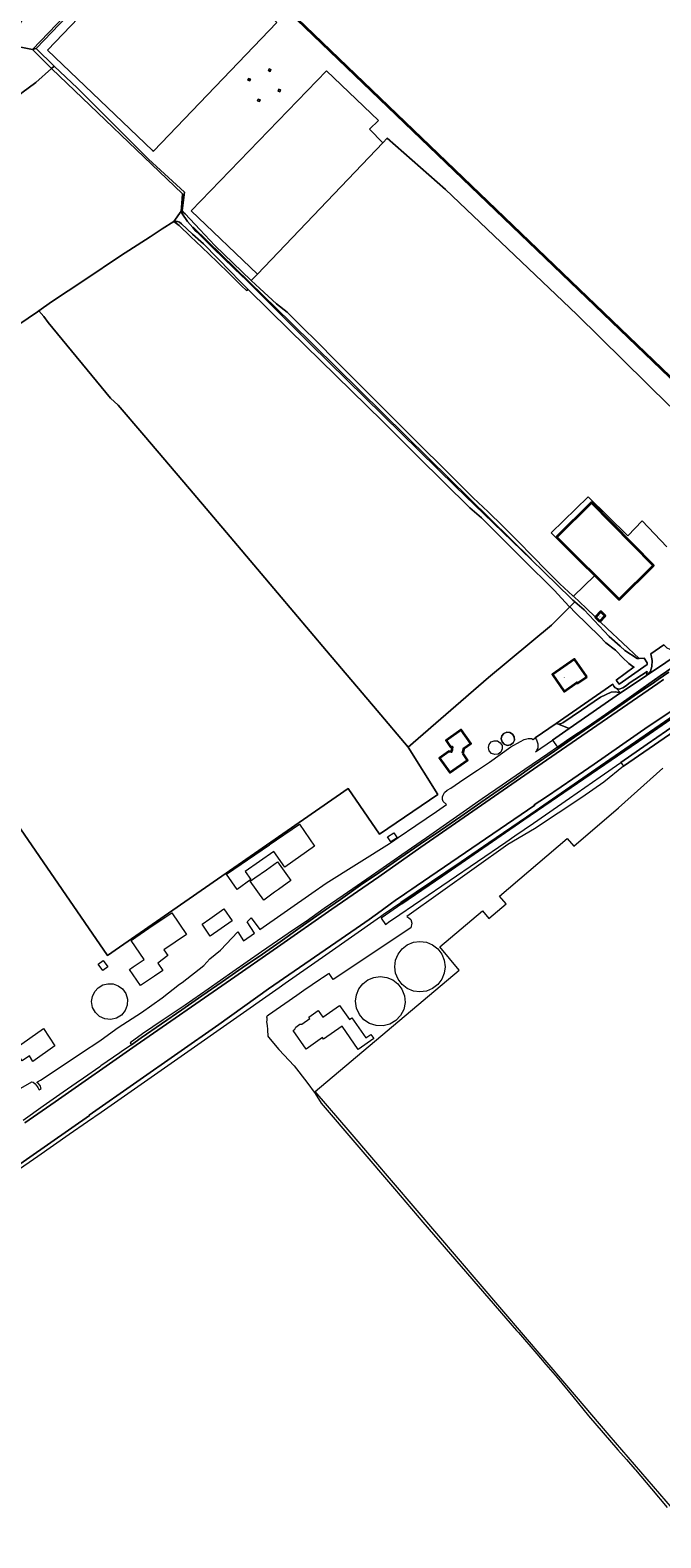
# Model space of a CAD drawing. Header units: metres. Extents: x 73718 to 76933, y 443658 to 446696.
# Tile 102 of 161: x 75997 to 76254, y 444335 to 444949. Entities that reach past the tile are written whole.
import ezdxf
from ezdxf.enums import TextEntityAlignment as Align

# ---------------------------------------------------------------- set-up
doc = ezdxf.new("R2010")
doc.units = ezdxf.units.M
for name, color, linetype, lineweight in [('B-WE-GR-BEPLANTING_CULTUUR_VASTE PLANTENVAK-GV', 90, 'Continuous', 18), ('B-WE-GR-BOUWLAND-GV', 80, 'Continuous', 13), ('B-WE-GR-GRAS-GV', 60, 'Continuous', 13), ('B-WE-KL-ET_HS_LANDELIJK HOOGSPANNINGSNET-GV', 10, 'Continuous', 18), ('B-WE-KW-KUNSTWERK_STUW-G', 170, 'Continuous', 18), ('B-WE-OG-BEBOUWING-GV', 7, 'Continuous', 35), ('B-WE-OG-BEBOUWING-T18', 10, 'Continuous', 18), ('B-WE-OG-BEBOUWING_BASSIN-GV', 7, 'Continuous', 18), ('B-WE-OG-BEBOUWING_OPSLAGTANK-GV', 7, 'Continuous', 18), ('B-WE-OG-TERREIN_ERF-GV', 7, 'Continuous', 18), ('B-WE-OG-TERREIN_OEVER-GV', 7, 'Continuous', 18), ('B-WE-OG-WATER_SLOOT-GV', 120, 'Continuous', 18), ('B-WE-OG-WEG-GV', 7, 'Continuous', 18), ('B-WE-VH-GESLOTENVERHARDING_ASFALT-GV', 10, 'Continuous', 18)]:
    doc.layers.add(name, color=color, linetype=linetype, lineweight=lineweight)
doc.styles.add('NLCS-ISO-M200-T18', font='NLCS-ISO.ttf', dxfattribs={"height": 0.36})

msp = doc.modelspace()

# ---------------------------------------------------------------- linework, layer by layer
at = {"layer": 'B-WE-GR-BEPLANTING_CULTUUR_VASTE PLANTENVAK-GV', "flags": 128}
msp.add_lwpolyline([(76235.492, 444680.791), (76235.133, 444680.973), (76234.581, 444681.64), (76234.211, 444682.467), (76211.158, 444666.407), (76212.009, 444666.17), (76213.077, 444666.39), (76213.764, 444666.613), (76221.433, 444671.776), (76229.127, 444677.066), (76233.543, 444679.184), (76235.27, 444679.347), (76237.299, 444678.873)], close=True, dxfattribs=at)
at = {"layer": 'B-WE-GR-BOUWLAND-GV', "flags": 128}
msp.add_lwpolyline([(76216.592, 444713.88), (76216.409, 444714.066), (76210.323, 444720.663), (76197.691, 444733.118), (76180.74, 444750.12), (76175.956, 444754.151), (76154.755, 444775.134), (76140.356, 444789.435), (76102.514, 444826.498), (76085.772, 444843.026), (76085.031, 444842.684), (76083.051, 444844.544), (76078.083, 444849.411), (76073.065, 444854.327), (76066.84, 444860.31), (76062.255, 444864.654), (76057.623, 444869.042), (76055.515, 444870.68), (76050.773, 444867.696), (76045.882, 444864.517), (76033.781, 444856.802), (76019.175, 444847.021), (76005.646, 444838.06), (76000.465, 444834.294), (76002.596, 444832.007), (76004.369, 444829.576), (76029.701, 444798.767), (76032.833, 444795.933), (76043.214, 444783.801), (76061.837, 444761.893), (76079.831, 444740.678), (76097.675, 444719.564), (76117.655, 444695.994), (76138.187, 444671.758), (76150.879, 444656.813), (76183.611, 444685.188), (76209.17, 444706.408)], close=True, dxfattribs=at)
at = {"layer": 'B-WE-GR-GRAS-GV', "flags": 128}
for points in [[(76257.326, 444795.5), (76219.464, 444832.913), (76166.005, 444883.726), (76142.268, 444904.67), (76140.473, 444902.787), (76089.49, 444849.313), (76086.955, 444846.735), (76090.408, 444843.412), (76097.199, 444837.146), (76101.646, 444833.791), (76107.306, 444828.091), (76114.144, 444821.313), (76121.05, 444814.467), (76127.566, 444807.911), (76134.148, 444801.288), (76137.139, 444798.283), (76144.194, 444791.196), (76151.248, 444784.108), (76157.362, 444778.094), (76163.538, 444772.02), (76170.416, 444765.202), (76177.363, 444758.316), (76183.376, 444752.565), (76189.45, 444746.755), (76195.464, 444740.601), (76201.538, 444734.384), (76207.028, 444728.874), (76212.574, 444723.308), (76217.924, 444718.361), (76218.095, 444718.202), (76226.64, 444726.46), (76209.03, 444743.97), (76224.06, 444758.61), (76240.23, 444742.83), (76246.148, 444748.943), (76256.202, 444738.36)], [(75896.193, 444764.37), (76028.448, 444572.035), (76126.361, 444639.932), (76139.233, 444621.384), (76162.924, 444637.528), (76150.879, 444656.813), (76138.187, 444671.758), (76117.655, 444695.994), (76097.675, 444719.564), (76079.831, 444740.678), (76061.837, 444761.893), (76043.214, 444783.801), (76032.833, 444795.933), (76029.701, 444798.767), (76004.369, 444829.576), (76002.596, 444832.007), (76000.465, 444834.294), (76000, 444833.98), (75977.4, 444818.721)]]:
    msp.add_lwpolyline(points, dxfattribs=at)
at = {"layer": 'B-WE-KL-ET_HS_LANDELIJK HOOGSPANNINGSNET-GV', "flags": 128}
for points in [[(76095.009, 444932.526), (76094.243, 444932.829), (76093.97, 444932.141), (76094.736, 444931.838)], [(76085.933, 444928.956), (76085.63, 444928.19), (76086.317, 444927.918), (76086.621, 444928.684)], [(76090.587, 444920.236), (76089.821, 444920.539), (76089.549, 444919.851), (76090.315, 444919.548)], [(76098.226, 444924.548), (76097.923, 444923.782), (76098.611, 444923.51), (76098.914, 444924.276)]]:
    msp.add_lwpolyline(points, close=True, dxfattribs=at)
at = {"layer": 'B-WE-KW-KUNSTWERK_STUW-G', "flags": 128}
msp.add_lwpolyline([(76216.592, 444713.88), (76218.655, 444715.91)], dxfattribs=at)
at = {"layer": 'B-WE-OG-BEBOUWING-GV', "flags": 128}
for points in [[(76335.905, 444774.691), (76321.995, 444788.039), (76335.646, 444802.265), (76349.556, 444788.917), (76370.156, 444810.385), (76363.236, 444817.026), (76394.453, 444849.625), (76397.771, 444853.086), (76390.686, 444859.877), (76387.374, 444856.434), (76152.331, 445082.506), (76065.097, 444992.21), (76314.614, 444752.503)], [(76211.221, 444742.264), (76236.687, 444716.82), (76250.767, 444730.756), (76225.443, 444756.341)], [(76228.826, 444707.968), (76231.022, 444710.243), (76229.222, 444711.98), (76227.041, 444709.72)], [(76223.609, 444685.431), (76218.612, 444692.594), (76209.631, 444686.328), (76214.404, 444679.486), (76219.557, 444683.08), (76219.78, 444682.76)], [(76173.076, 444654.263), (76173.66, 444656.314), (76176.368, 444658.228), (76172.458, 444663.76), (76166.309, 444659.413), (76167.949, 444657.093), (76168.798, 444656.968), (76168.481, 444654.814), (76167.349, 444654.98), (76163.585, 444652.32), (76167.767, 444646.403), (76175.012, 444651.524)]]:
    msp.add_lwpolyline(points, close=True, dxfattribs=at)
at = {"layer": 'B-WE-OG-BEBOUWING_BASSIN-GV', "flags": 128}
for points in [[(76047.146, 444899.293), (76097.4, 444951.783), (76054.357, 444993.118), (76004.078, 444940.419), (76046.805, 444899.619)], [(76062.527, 444875.02), (76089.49, 444849.313), (76140.473, 444902.787), (76135.099, 444908.314), (76138.779, 444911.892), (76117.615, 444932.047)]]:
    msp.add_lwpolyline(points, close=True, dxfattribs=at)
at = {"layer": 'B-WE-OG-BEBOUWING_OPSLAGTANK-GV', "flags": 128}
msp.add_lwpolyline([(76192.47, 444657.703), (76193.524, 444658.485), (76194.085, 444659.671), (76194.021, 444660.981), (76193.346, 444662.107), (76192.272, 444662.765), (76191.015, 444662.864), (76189.85, 444662.382), (76189.032, 444661.423), (76188.737, 444660.197), (76189.056, 444658.925), (76189.937, 444657.953), (76191.173, 444657.511)], close=True, dxfattribs=at)
at = {"layer": 'B-WE-OG-TERREIN_ERF-GV', "flags": 128}
for points in [[(76047.146, 444899.293), (76046.805, 444899.619), (76004.078, 444940.419), (76054.357, 444993.118), (76097.4, 444951.783)], [(76095.009, 444932.526), (76094.736, 444931.838), (76093.97, 444932.141), (76094.243, 444932.829)], [(76085.933, 444928.956), (76086.621, 444928.684), (76086.317, 444927.918), (76085.63, 444928.19)], [(76090.587, 444920.236), (76090.315, 444919.548), (76089.549, 444919.851), (76089.821, 444920.539)], [(76098.226, 444924.548), (76098.914, 444924.276), (76098.611, 444923.51), (76097.923, 444923.782)], [(76225.443, 444756.341), (76250.767, 444730.756), (76236.687, 444716.82), (76211.221, 444742.264)], [(76223.609, 444685.431), (76219.78, 444682.76), (76219.557, 444683.08), (76214.404, 444679.486), (76209.631, 444686.328), (76218.612, 444692.594)], [(76176.368, 444658.228), (76173.66, 444656.314), (76173.076, 444654.263), (76175.012, 444651.524), (76167.767, 444646.403), (76163.585, 444652.32), (76167.349, 444654.98), (76168.481, 444654.814), (76168.798, 444656.968), (76167.949, 444657.093), (76166.309, 444659.413), (76172.458, 444663.76)], [(76189.032, 444661.423), (76189.85, 444662.382), (76191.015, 444662.864), (76192.272, 444662.765), (76193.346, 444662.107), (76194.021, 444660.981), (76194.085, 444659.671), (76193.524, 444658.485), (76192.47, 444657.703), (76191.173, 444657.511), (76189.937, 444657.953), (76189.056, 444658.925), (76188.737, 444660.197)], [(76183.527, 444656.596), (76183.835, 444657.881), (76184.694, 444658.887), (76185.916, 444659.393), (76187.234, 444659.289), (76188.361, 444658.598), (76189.069, 444657.418), (76189.136, 444656.043), (76188.548, 444654.799), (76187.443, 444653.979), (76186.081, 444653.777), (76184.785, 444654.241), (76183.861, 444655.261)], [(76094.381, 444616.965), (76094.301, 444617.079), (76106.586, 444625.471), (76112.739, 444616.459), (76100.701, 444607.958), (76096.203, 444614.299), (76084.524, 444606.2), (76086.773, 444602.957), (76081.195, 444598.894), (76076.951, 444605.053)], [(76146.315, 444619.852), (76143.801, 444618.215), (76142.437, 444620.31), (76144.951, 444621.947)], [(76096.432, 444597.691), (76092.027, 444594.558), (76086.571, 444602.228), (76088.473, 444603.581), (76093.149, 444606.907), (76097.649, 444610.108), (76103.105, 444602.438), (76098.057, 444598.847)], [(76051.407, 444574.244), (76052.983, 444571.91), (76048.878, 444568.881), (76050.928, 444565.891), (76047.522, 444563.555), (76041.918, 444559.712), (76037.42, 444566.271), (76038.914, 444567.295), (76043.037, 444570.123), (76043.364, 444570.347), (76038.082, 444578.049), (76040.002, 444579.489), (76045.335, 444583.1), (76054.64, 444589.401), (76060.66, 444580.51)], [(76070.099, 444586.956), (76075.806, 444590.92), (76079.266, 444586.08), (76070.248, 444579.868), (76066.958, 444584.774)], [(76165.568, 444570.081), (76165.918, 444567.421), (76165.568, 444564.762), (76164.541, 444562.283), (76162.908, 444560.154), (76160.779, 444558.521), (76158.301, 444557.494), (76155.641, 444557.144), (76152.981, 444557.494), (76150.502, 444558.521), (76148.374, 444560.154), (76146.74, 444562.283), (76145.714, 444564.762), (76145.364, 444567.422), (76145.714, 444570.081), (76146.74, 444572.56), (76148.374, 444574.688), (76150.502, 444576.322), (76152.981, 444577.348), (76155.641, 444577.698), (76158.3, 444577.348), (76160.779, 444576.322), (76162.907, 444574.689), (76164.541, 444572.56)], [(76026.495, 444565.835), (76024.668, 444568.462), (76026.723, 444569.92), (76028.55, 444567.293)], [(76144.55, 444562.066), (76146.635, 444560.466), (76148.328, 444558.216), (76149.333, 444555.586), (76149.569, 444552.78), (76149.02, 444550.019), (76147.728, 444547.517), (76145.794, 444545.472), (76143.369, 444544.041), (76140.642, 444543.338), (76137.828, 444543.417), (76135.146, 444544.272), (76132.805, 444545.836), (76130.988, 444547.987), (76129.838, 444550.557), (76129.445, 444553.344), (76129.788, 444555.951), (76130.794, 444558.38), (76132.394, 444560.465), (76134.48, 444562.066), (76136.908, 444563.072), (76139.515, 444563.415), (76142.121, 444563.072)], [(76027.432, 444546.133), (76025.258, 444547.119), (76023.515, 444548.752), (76022.389, 444550.858), (76022.001, 444553.213), (76022.316, 444555.341), (76023.236, 444557.285), (76024.68, 444558.879), (76026.525, 444559.984), (76028.612, 444560.507), (76030.76, 444560.401), (76032.785, 444559.677), (76034.513, 444558.396), (76035.903, 444556.455), (76036.596, 444554.169), (76036.518, 444551.783), (76035.677, 444549.548), (76034.162, 444547.702), (76032.134, 444546.441), (76029.809, 444545.899)], [(76123.925, 444543.182), (76116.408, 444537.88), (76115.919, 444538.573), (76109.285, 444533.892), (76103.976, 444541.468), (76104.778, 444542.03), (76105.057, 444542.836), (76106.76, 444544.029), (76107.612, 444544.016), (76110.822, 444546.266), (76110.38, 444546.896), (76114.204, 444549.577), (76116.121, 444546.842), (76122.91, 444551.6), (76126.927, 444545.867), (76127.91, 444546.556), (76133.615, 444538.416), (76135.662, 444539.851), (76136.827, 444538.189), (76130.522, 444533.769)], [(75996.643, 444531.167), (75993.786, 444529.145), (75990.494, 444533.798), (75991.239, 444534.325), (76002.369, 444542.201), (76007.042, 444535.249), (75998.115, 444528.857)]]:
    msp.add_lwpolyline(points, close=True, dxfattribs=at)
for points in [[(76314.614, 444752.503), (76065.097, 444992.21)], [(76040.702, 444984.275), (75999.395, 444941.178), (76006.725, 444933.997), (76016.204, 444924.973), (76045.199, 444896.095), (76059.804, 444882.601), (76058.852, 444875.061), (76059.33, 444874.375), (76060.048, 444873.852), (76066.062, 444867.457), (76072.136, 444860.997), (76075.998, 444857.281), (76083.203, 444850.346), (76086.955, 444846.735), (76089.49, 444849.313), (76062.527, 444875.02), (76117.615, 444932.047), (76138.779, 444911.892), (76135.099, 444908.314), (76140.473, 444902.787), (76142.268, 444904.67), (76166.005, 444883.726), (76219.464, 444832.913), (76257.326, 444795.5)], [(76256.202, 444738.36), (76246.148, 444748.943), (76240.23, 444742.83), (76224.06, 444758.61), (76209.03, 444743.97), (76226.64, 444726.46), (76218.095, 444718.202), (76223.327, 444713.363), (76227.041, 444709.72), (76229.222, 444711.98), (76231.022, 444710.243), (76228.826, 444707.968), (76231.816, 444705.035), (76238.191, 444699.103), (76244.898, 444692.862), (76246.938, 444692.927), (76248.137, 444691.077), (76248.087, 444690.358), (76236.806, 444682.45), (76235.547, 444684.064), (76242.82, 444689.405), (76242.37, 444689.57), (76240.69, 444690.83), (76238.15, 444693.33), (76235.53, 444695.99), (76235.231, 444696.293), (76231.378, 444699.298), (76228.695, 444701.91), (76218.874, 444711.56), (76216.592, 444713.88), (76209.17, 444706.408), (76183.611, 444685.188), (76150.879, 444656.813), (76162.924, 444637.528), (76139.233, 444621.384), (76126.361, 444639.932), (76028.448, 444572.035), (75896.193, 444764.37)], [(75992.229, 444517.399), (75997.635, 444520.56), (75998.23, 444520.469), (75998.963, 444519.736), (75999.807, 444518.655), (76000.108, 444518.27), (76000.658, 444517.308), (76001.395, 444517.681), (76001.062, 444519.058), (76000.095, 444520.094), (76000, 444520.143), (75999.681, 444520.306), (75999.663, 444520.315), (76000, 444520.526), (76001.197, 444521.277), (76013.604, 444529.445), (76018.705, 444532.895), (76024.562, 444536.762), (76025.893, 444537.712), (76032.805, 444542.647), (76042.252, 444548.817), (76050.688, 444554.71), (76057.748, 444560.341), (76058.87, 444560.941), (76067.702, 444567.924), (76070.117, 444570.589), (76074.414, 444574.174), (76081.452, 444581.57), (76083.846, 444577.92), (76088.245, 444580.999), (76085.302, 444585.649), (76086.979, 444587.256), (76090.417, 444582.496), (76111.607, 444597.28), (76117.53, 444601.412), (76143.265, 444617.553), (76144.128, 444618.094), (76146.711, 444619.983), (76146.715, 444619.978), (76153.966, 444624.885), (76162.351, 444630.626), (76166.458, 444633.426), (76165.131, 444634.683), (76164.802, 444635.531), (76164.773, 444636.177), (76164.756, 444636.556), (76165.059, 444637.274), (76165.635, 444638.282), (76166.787, 444639.29), (76168.155, 444640.082), (76173.563, 444643.699), (76179.025, 444647.353), (76183.921, 444650.665), (76188.29, 444653.745), (76192.704, 444656.856), (76196.519, 444659.016), (76198.103, 444659.88), (76199.759, 444660.312), (76201.055, 444660.24), (76201.765, 444659.835), (76202.48, 444660.505), (76211.158, 444666.407), (76234.211, 444682.467), (76234.581, 444681.64), (76235.133, 444680.973), (76235.492, 444680.791), (76235.842, 444680.613), (76236.702, 444680.351), (76238.258, 444680.945), (76239.74, 444681.898), (76240.865, 444682.777), (76248.149, 444687.587), (76247.913, 444685.975), (76249.545, 444687.639), (76250.048, 444689.63), (76250.105, 444692.001), (76249.685, 444694.742), (76254.864, 444698.404)], [(76265.474, 444667.663), (76238.561, 444649.098), (76230.559, 444642.541), (76221.523, 444636.305), (76202.312, 444623.525), (76191.354, 444617.163), (76150.321, 444587.899), (76151.143, 444587.294), (76151.965, 444586.688), (76152.397, 444585.132), (76151.965, 444583.229), (76120.363, 444562.194), (76119.81, 444562.986), (76118.625, 444564.682), (76117.907, 444564.189), (76117.81, 444564.123), (76115.969, 444562.86), (76115.14, 444562.291), (76108.41, 444557.674), (76105.499, 444555.677), (76094.051, 444547.683), (76093.432, 444547.25), (76093.142, 444547.05), (76093.28, 444546.635), (76093.255, 444545.639), (76093.16, 444544.91), (76093.47, 444543.494), (76093.559, 444541.901), (76093.603, 444540.883), (76093.691, 444539.998), (76093.736, 444539.202), (76094.001, 444538.671), (76098.249, 444533.671), (76104.392, 444527.051), (76109.664, 444520.353), (76113.014, 444515.842), (76115.497, 444511.879), (76145.236, 444477.039), (76156.836, 444463.488), (76194.999, 444419.305), (76195.697, 444418.478), (76203.168, 444409.79), (76206.935, 444405.514), (76210.74, 444401.195), (76211.563, 444400.185), (76217.877, 444392.43), (76224.191, 444384.676), (76230.178, 444377.75), (76236.226, 444370.753), (76239.67, 444366.84), (76243.148, 444362.887), (76243.406, 444362.582), (76249.866, 444354.95), (76256.327, 444347.317)], [(76268.753, 444334.947), (76232.629, 444376.754), (76215.487, 444396.944), (76127.187, 444500), (76112.961, 444516.603), (76171.604, 444566.049), (76163.675, 444575.453), (76181.082, 444590.132), (76183.644, 444587.093), (76190.703, 444593.045), (76188.071, 444596.166), (76215.505, 444619.637), (76218.236, 444616.445), (76236.48, 444632.054), (76254.471, 444648.194)]]:
    msp.add_lwpolyline(points, dxfattribs=at)
at = {"layer": 'B-WE-OG-TERREIN_OEVER-GV', "flags": 128}
for points in [[(75997.888, 444940.729), (75999.395, 444941.178), (76040.702, 444984.275), (76059.572, 445003.855), (76059.878, 445003.575), (76065.224, 444998.671), (76066.571, 445000.178), (76090.243, 445025.011), (76089.631, 445025.594), (76065.172, 444999.866), (76059.666, 445005.171), (76040.092, 444984.86)], [(76005.722, 444932.939), (76006.725, 444933.997), (75999.395, 444941.178), (75997.888, 444940.729)], [(76059.33, 444874.375), (76058.852, 444875.061), (76059.804, 444882.601), (76045.199, 444896.095), (76016.204, 444924.973), (76006.725, 444933.997), (76005.722, 444932.939), (76058.932, 444882.033), (76058.757, 444878.086), (76058.499, 444874.98)], [(76085.772, 444843.026), (76084.22, 444844.558), (76081.908, 444846.788), (76078.735, 444850.046), (76067.512, 444861.568), (76066.39, 444862.538), (76063.087, 444865.563), (76058.53, 444869.738), (76057.774, 444870.431), (76057.014, 444870.716), (76056.329, 444870.749), (76055.515, 444870.68), (76057.623, 444869.042), (76062.255, 444864.654), (76066.84, 444860.31), (76073.065, 444854.327), (76078.083, 444849.411), (76083.051, 444844.544), (76085.031, 444842.684)], [(76228.826, 444707.968), (76227.041, 444709.72), (76223.327, 444713.363), (76218.095, 444718.202), (76217.924, 444718.361), (76212.574, 444723.308), (76207.028, 444728.874), (76201.538, 444734.384), (76195.464, 444740.601), (76189.45, 444746.755), (76183.376, 444752.565), (76177.363, 444758.316), (76170.416, 444765.202), (76163.538, 444772.02), (76157.362, 444778.094), (76151.248, 444784.108), (76144.194, 444791.196), (76137.139, 444798.283), (76134.148, 444801.288), (76127.566, 444807.911), (76121.05, 444814.467), (76114.144, 444821.313), (76107.306, 444828.091), (76101.646, 444833.791), (76097.199, 444837.146), (76090.408, 444843.412), (76086.955, 444846.735), (76083.203, 444850.346), (76075.998, 444857.281), (76072.136, 444860.997), (76066.062, 444867.457), (76060.048, 444873.852), (76059.33, 444874.375), (76058.499, 444874.98), (76058.649, 444874.112), (76061.042, 444870.744), (76063.127, 444868.335), (76063.449, 444868.247), (76103.035, 444829.547), (76159.098, 444774.385), (76200.945, 444733.315), (76200.936, 444733.087), (76206.163, 444727.987), (76217, 444717.414), (76217.893, 444716.542), (76218.497, 444716.041), (76218.655, 444715.91), (76222.529, 444712.701), (76226.604, 444708.337), (76232.721, 444701.786), (76237.093, 444697.874), (76239.08, 444696.097), (76244.113, 444692.837), (76244.898, 444692.862), (76238.191, 444699.103), (76231.816, 444705.035)]]:
    msp.add_lwpolyline(points, close=True, dxfattribs=at)
for points in [[(76256.902, 444687.237), (76252.589, 444684.281), (76251.118, 444683.273), (76242.878, 444677.607), (76234.639, 444671.94), (76226.776, 444666.533), (76218.573, 444660.813), (76210.37, 444655.094), (76202.168, 444649.374), (76193.965, 444643.654), (76185.762, 444637.935), (76180.462, 444634.239), (76172.22, 444628.576), (76163.978, 444622.914), (76155.736, 444617.251), (76147.493, 444611.588), (76139.251, 444605.925), (76131.429, 444600.551), (76123.241, 444594.811), (76115.052, 444589.07), (76106.864, 444583.33), (76098.676, 444577.589), (76091.532, 444572.581), (76083.312, 444566.886), (76075.092, 444561.192), (76066.872, 444555.497), (76058.651, 444549.802), (76050.431, 444544.108), (76042.211, 444538.413), (76038.253, 444535.671), (76033.991, 444532.719), (76033.462, 444532.352), (76025.771, 444527.024), (76025.312, 444526.706), (76018.634, 444522.08), (76015.676, 444520.005), (76010.448, 444516.337), (76002.261, 444510.594), (75994.074, 444504.851)], [(76273.246, 444681.63), (76248.536, 444665.126), (76226.549, 444649.912), (76217.887, 444643.893), (76213.135, 444640.608), (76206.762, 444636.343), (76202.199, 444633.274), (76202.374, 444633.22), (76154.109, 444600.16), (76152.316, 444598.937), (76150.302, 444597.563), (76148.364, 444596.242), (76148.186, 444596.121), (76145.589, 444594.35), (76144.027, 444593.21), (76139.856, 444590.165), (76135.039, 444586.65), (76129.722, 444583.002), (76094.051, 444558.38), (76073.719, 444543.938), (76040.458, 444520.493), (76021.043, 444506.959), (76021.123, 444506.914), (75922.459, 444438.11)], [(75994.869, 444503.8), (76007.219, 444512.45), (76040.119, 444535.41), (76078.579, 444562.08), (76097.619, 444575.36), (76119.799, 444590.87), (76138.959, 444603.94), (76156.029, 444616.04), (76184.179, 444635.6), (76207.119, 444651.44), (76252.449, 444682.72), (76254.723, 444684.281)], [(75990.911, 444483.978), (76000.127, 444490.36), (76012.89, 444499.199), (76020.363, 444504.376), (76025.938, 444508.237), (76042.102, 444519.549), (76059.782, 444531.929), (76098.283, 444558.888), (76100.84, 444560.679), (76117.393, 444572.281), (76139.56, 444587.818), (76140.723, 444588.633), (76147.881, 444593.539), (76172.355, 444610.117), (76183.71, 444617.794), (76199.008, 444628.328), (76228.998, 444649.077), (76263.473, 444672.762)]]:
    msp.add_lwpolyline(points, dxfattribs=at)
at = {"layer": 'B-WE-OG-WATER_SLOOT-GV', "flags": 128}
for points in [[(75993.558, 444952.546), (75989.835, 444946.6), (75988.955, 444945.696), (75987.971, 444945.103), (75986.881, 444943.108), (75987.632, 444942.744), (75997.888, 444940.729), (76040.092, 444984.86)], [(75977.4, 444818.721), (76000, 444833.98), (76000.465, 444834.294), (76005.646, 444838.06), (76019.175, 444847.021), (76033.781, 444856.802), (76045.882, 444864.517), (76050.773, 444867.696), (76055.515, 444870.68), (76058.499, 444874.98), (76058.757, 444878.086), (76058.932, 444882.033), (76005.722, 444932.939), (75999.33, 444927.305), (75993.645, 444923.124)], [(75922.459, 444438.11), (76021.123, 444506.914), (76021.043, 444506.959), (76040.458, 444520.493), (76073.719, 444543.938), (76094.051, 444558.38), (76129.722, 444583.002), (76135.039, 444586.65), (76139.856, 444590.165), (76144.027, 444593.21), (76145.589, 444594.35), (76148.186, 444596.121), (76148.364, 444596.242), (76150.302, 444597.563), (76152.316, 444598.937), (76154.109, 444600.16), (76202.374, 444633.22), (76202.199, 444633.274), (76206.762, 444636.343), (76213.135, 444640.608), (76217.887, 444643.893), (76226.549, 444649.912), (76248.536, 444665.126), (76273.246, 444681.63)], [(76254.723, 444684.281), (76252.449, 444682.72), (76207.119, 444651.44), (76184.179, 444635.6), (76156.029, 444616.04), (76138.959, 444603.94), (76119.799, 444590.87), (76097.619, 444575.36), (76078.579, 444562.08), (76040.119, 444535.41), (76007.219, 444512.45), (75994.869, 444503.8)]]:
    msp.add_lwpolyline(points, dxfattribs=at)
for points in [[(75992.715, 444922.458), (75993.645, 444923.124), (75999.33, 444927.305), (76005.722, 444932.939), (75997.888, 444940.729), (75987.632, 444942.744), (75986.881, 444943.108), (75983.921, 444936.525), (75983.849, 444933.009), (75985.386, 444930.232)], [(76200.936, 444733.087), (76170.116, 444762.817), (76111.148, 444820.838), (76085.242, 444846.584), (76082.282, 444849.367), (76080.398, 444851.138), (76075.103, 444856.376), (76072.059, 444859.388), (76064.96, 444866.331), (76064.318, 444866.959), (76063.127, 444868.335), (76061.042, 444870.744), (76058.649, 444874.112), (76058.499, 444874.98), (76055.515, 444870.68), (76056.329, 444870.749), (76057.014, 444870.716), (76057.774, 444870.431), (76058.53, 444869.738), (76063.087, 444865.563), (76066.39, 444862.538), (76067.512, 444861.568), (76078.735, 444850.046), (76081.908, 444846.788), (76084.22, 444844.558), (76085.772, 444843.026), (76102.514, 444826.498), (76140.356, 444789.435), (76154.755, 444775.134), (76175.956, 444754.151), (76180.74, 444750.12), (76197.691, 444733.118), (76210.323, 444720.663), (76216.409, 444714.066), (76216.592, 444713.88), (76218.655, 444715.91), (76218.497, 444716.041), (76217.893, 444716.542), (76217, 444717.414), (76206.163, 444727.987)], [(76200.936, 444733.087), (76200.945, 444733.315), (76159.098, 444774.385), (76103.035, 444829.547), (76063.449, 444868.247), (76063.127, 444868.335), (76064.318, 444866.959), (76064.96, 444866.331), (76072.059, 444859.388), (76075.103, 444856.376), (76080.398, 444851.138), (76082.282, 444849.367), (76085.242, 444846.584), (76111.148, 444820.838), (76170.116, 444762.817)], [(76218.655, 444715.91), (76216.592, 444713.88), (76218.874, 444711.56), (76228.695, 444701.91), (76231.378, 444699.298), (76235.231, 444696.293), (76235.53, 444695.99), (76238.15, 444693.33), (76240.69, 444690.83), (76242.37, 444689.57), (76242.82, 444689.405), (76235.547, 444684.064), (76236.806, 444682.45), (76248.087, 444690.358), (76248.137, 444691.077), (76246.938, 444692.927), (76244.898, 444692.862), (76244.113, 444692.837), (76239.08, 444696.097), (76237.093, 444697.874), (76232.721, 444701.786), (76226.604, 444708.337), (76222.529, 444712.701)]]:
    msp.add_lwpolyline(points, close=True, dxfattribs=at)
at = {"layer": 'B-WE-OG-WEG-GV', "flags": 128}
msp.add_lwpolyline([(76268.539, 444696.074), (76253.453, 444685.744), (76246.47, 444680.875), (76239.887, 444676.228), (76231.112, 444670.081), (76223.702, 444664.941), (76216.707, 444660.288), (76211.575, 444656.723), (76207.672, 444654.012), (76198.398, 444647.673), (76189.091, 444641.251), (76180.99, 444635.713), (76171.883, 444629.34), (76158.282, 444619.912), (76148.263, 444612.993), (76135.783, 444604.288), (76124.385, 444596.445), (76116.687, 444591.076), (76109.369, 444585.871), (76104.218, 444582.406), (76091.152, 444573.427), (76079.49, 444565.325), (76069.392, 444558.304), (76060.046, 444551.716), (76051.1, 444545.802), (76042.732, 444540.027), (76037.627, 444536.445), (76038.253, 444535.671), (76042.211, 444538.413), (76050.431, 444544.108), (76058.651, 444549.802), (76066.872, 444555.497), (76075.092, 444561.192), (76083.312, 444566.886), (76091.532, 444572.581), (76098.676, 444577.589), (76106.864, 444583.33), (76115.052, 444589.07), (76123.241, 444594.811), (76131.429, 444600.551), (76139.251, 444605.925), (76147.493, 444611.588), (76155.736, 444617.251), (76163.978, 444622.914), (76172.22, 444628.576), (76180.462, 444634.239), (76185.762, 444637.935), (76193.965, 444643.654), (76202.168, 444649.374), (76210.37, 444655.094), (76218.573, 444660.813), (76226.776, 444666.533), (76234.639, 444671.94), (76242.878, 444677.607), (76251.118, 444683.273), (76252.589, 444684.281), (76256.902, 444687.237)], dxfattribs=at)
for points in [[(76148.248, 444593.011), (76164.912, 444604.453), (76197.977, 444627.218), (76247.199, 444660.878), (76273.608, 444679.114), (76291.259, 444691.327), (76291.009, 444691.69), (76274.73, 444680.386), (76263.473, 444672.762), (76228.998, 444649.077), (76199.008, 444628.328), (76183.71, 444617.794), (76172.355, 444610.117), (76147.881, 444593.539)], [(76235.492, 444680.791), (76237.299, 444678.873), (76243.612, 444683.134), (76247.913, 444685.975), (76248.149, 444687.587), (76240.865, 444682.777), (76239.74, 444681.898), (76238.258, 444680.945), (76236.702, 444680.351), (76235.842, 444680.613)]]:
    msp.add_lwpolyline(points, close=True, dxfattribs=at)
at = {"layer": 'B-WE-VH-GESLOTENVERHARDING_ASFALT-GV', "flags": 128}
for points in [[(76247.913, 444685.975), (76263.584, 444696.54), (76261.858, 444696.277), (76259.675, 444696.186), (76258.872, 444696.301), (76257.436, 444696.506), (76256.324, 444697.043), (76254.864, 444698.404), (76249.685, 444694.742), (76250.105, 444692.001), (76250.048, 444689.63), (76249.545, 444687.639)], [(76212.009, 444666.17), (76216.337, 444664.33), (76237.299, 444678.873), (76235.27, 444679.347), (76233.543, 444679.184), (76229.127, 444677.066), (76221.433, 444671.776), (76213.764, 444666.613), (76213.077, 444666.39)], [(76265.474, 444667.663), (76265.562, 444668.548), (76266.188, 444669.366), (76267.327, 444670.854), (76267.878, 444671.575), (76263.923, 444668.861), (76248.157, 444658.025), (76237.439, 444650.566), (76238.561, 444649.098)], [(76203.603, 444658.168), (76203.669, 444657.204), (76203.586, 444656.365), (76203.275, 444655.784), (76203.067, 444655.254), (76202.621, 444654.814), (76209.558, 444659.627), (76216.337, 444664.33), (76212.009, 444666.17), (76211.158, 444666.407), (76202.48, 444660.505), (76203.04, 444659.785)]]:
    msp.add_lwpolyline(points, close=True, dxfattribs=at)
for points in [[(76263.584, 444696.54), (76247.913, 444685.975), (76243.612, 444683.134), (76237.299, 444678.873), (76216.337, 444664.33), (76209.558, 444659.627), (76211.575, 444656.723), (76216.707, 444660.288), (76223.702, 444664.941), (76231.112, 444670.081), (76239.887, 444676.228), (76246.47, 444680.875), (76253.453, 444685.744), (76268.539, 444696.074)], [(76273.608, 444679.114), (76247.199, 444660.878), (76197.977, 444627.218), (76164.912, 444604.453), (76148.248, 444593.011), (76139.822, 444587.139), (76141.609, 444584.593), (76143.422, 444585.916), (76144.523, 444586.619), (76190.539, 444618.112), (76194.216, 444620.639), (76201.885, 444625.853), (76216.457, 444636.01), (76229.061, 444644.735), (76237.439, 444650.566), (76248.157, 444658.025), (76263.923, 444668.861)]]:
    msp.add_lwpolyline(points, dxfattribs=at)

# ---------------------------------------------------------------- texts
at = {"layer": 'B-WE-OG-BEBOUWING-T18', "style": 'NLCS-ISO-M200-T18'}
for s, p in [('28A', (76228.99, 444709.782)), ('28', (76214.411, 444685.075))]:
    msp.add_text(s, height=0.36, dxfattribs=at).set_placement(p, align=Align.MIDDLE)

doc.saveas('drawing.dxf')
